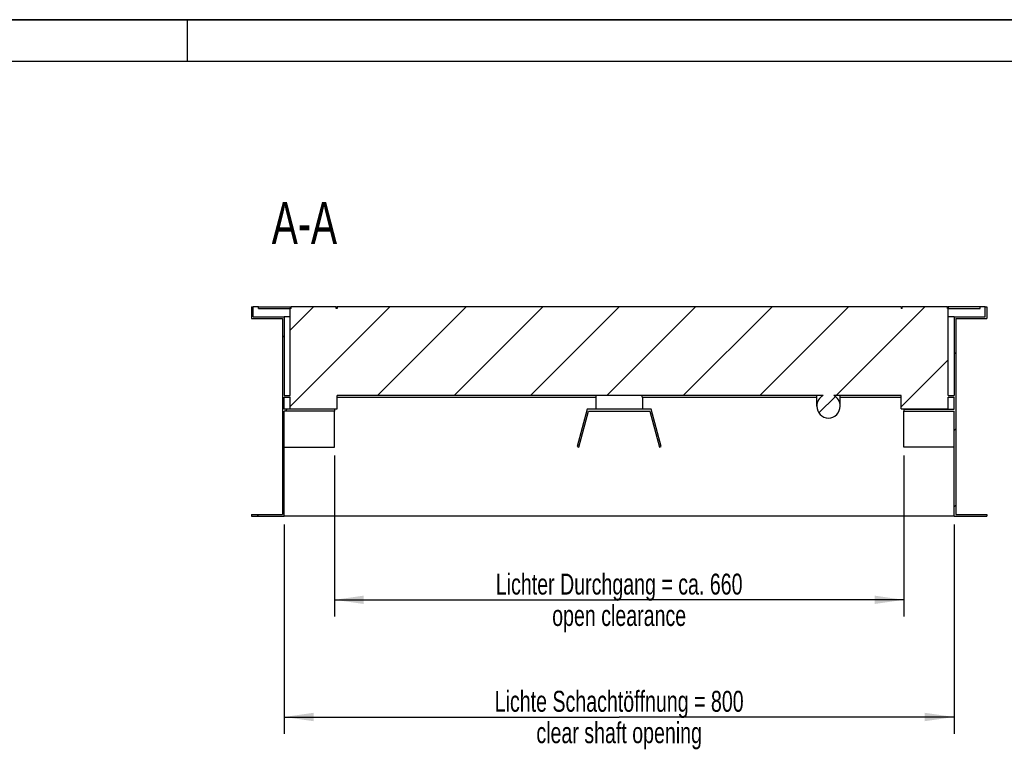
# Model space of a CAD drawing. Header units: millimetres. Extents: x 0 to 8400, y 0 to 5940.
# Tile 7 of 8: x 4200 to 6552, y 4195 to 5940. Entities that reach past the tile are written whole.
import ezdxf

# ---------------------------------------------------------------- set-up
doc = ezdxf.new("R2010")
doc.units = ezdxf.units.MM
doc.header["$LTSCALE"] = 462
doc.layers.get('0').update_dxf_attribs({"linetype": 'CONTINUOUS'})
for name, color, linetype in [('_2D-BEM', 7, 'CONTINUOUS'), ('_ACHSEN', 7, 'CONTINUOUS'), ('_ZEICHNUNGSELEM', 7, 'CONTINUOUS')]:
    doc.layers.add(name, color=color, linetype=linetype)
doc.styles.get("Standard").update_dxf_attribs({"font": 'txt', "width": 0.7})
doc.dimstyles.new('DIMSTYLE_2', dxfattribs={"dimtxt": 50, "dimasz": 70, "dimexe": 2, "dimexo": 1, "dimtad": 1, "dimdec": 1, "dimlfac": 0.5, "dimtxsty": 'Standard', "dimblk": '_FILLED', "dimblk1": '_FILLED', "dimblk2": '_FILLED', "dimcen": 0.09, "dimazin": 2, "dimtp": 0.8, "dimtm": 0.8, "dimtfac": 1, "dimtdec": 1, "dimtofl": 0, "dimtmove": 0, "dimatfit": 3, "dimldrblk": '_FILLED', "dimfxl": 1, "dimtolj": 1, "dimarcsym": 0})

# ---------------------------------------------------------------- blocks, each defined once
blk = doc.blocks.new('_FILLED')
at = {"color": 0, "linetype": 'ByBlock'}
blk.add_solid([(0, 0), (-1, 0.143), (-1, -0.143)], dxfattribs=at)
blk = doc.blocks.new('*D3')
at = {"layer": '_2D-BEM', "color": 2, "linetype": 'Continuous', "transparency": 16777216}
for p, q in [((4952.1, 4899.2), (4952.1, 4514.2)), ((6312.1, 4899.2), (6312.1, 4514.2)), ((4952.1, 4554.2), (5632.1, 4554.2)), ((6312.1, 4554.2), (5632.1, 4554.2))]:
    blk.add_line(p, q, dxfattribs=at)
at = {"layer": '_2D-BEM', "color": 2, "linetype": 'Continuous', "transparency": 16777216, "xscale": 70, "yscale": 70, "zscale": 70, "rotation": 180}
blk.add_blockref('_FILLED', (4952.1, 4554.2), dxfattribs=at)
at = {"layer": '_2D-BEM', "color": 2, "linetype": 'Continuous', "transparency": 16777216, "xscale": 70, "yscale": 70, "zscale": 70}
blk.add_blockref('_FILLED', (6312.1, 4554.2), dxfattribs=at)
at = {"layer": '_2D-BEM', "color": 2, "linetype": 'Continuous', "transparency": 16777216, "insert": (5632.1, 4616.7), "char_height": 50, "width": 1430.357, "attachment_point": 2, "line_spacing_factor": 0.9}
blk.add_mtext('Lichter Durchgang = ca. 660\\Popen clearance', dxfattribs=at)
blk = doc.blocks.new('*D4')
at = {"layer": '_2D-BEM', "color": 2, "linetype": 'Continuous', "transparency": 16777216}
for p, q in [((4832.1, 4734.2), (4832.1, 4234.2)), ((6432.1, 4734.2), (6432.1, 4234.2)), ((4832.1, 4274.2), (5632.1, 4274.2)), ((6432.1, 4274.2), (5632.1, 4274.2))]:
    blk.add_line(p, q, dxfattribs=at)
at = {"layer": '_2D-BEM', "color": 2, "linetype": 'Continuous', "transparency": 16777216, "xscale": 70, "yscale": 70, "zscale": 70, "rotation": 180}
blk.add_blockref('_FILLED', (4832.1, 4274.2), dxfattribs=at)
at = {"layer": '_2D-BEM', "color": 2, "linetype": 'Continuous', "transparency": 16777216, "xscale": 70, "yscale": 70, "zscale": 70}
blk.add_blockref('_FILLED', (6432.1, 4274.2), dxfattribs=at)
at = {"layer": '_2D-BEM', "color": 2, "linetype": 'Continuous', "transparency": 16777216, "insert": (5632.1, 4336.7), "char_height": 50, "width": 1404.286, "attachment_point": 2, "line_spacing_factor": 0.9}
blk.add_mtext('Lichte Schachtöffnung = 800\\Pclear shaft opening', dxfattribs=at)

msp = doc.modelspace()

# ---------------------------------------------------------------- hatches: boundary and pattern name
at = {"linetype": 'Continuous'}
h = msp.add_hatch(dxfattribs=at)
h.set_pattern_fill('ANSI31', color=2, angle=180, style=0, pattern_type=2)
h.set_pattern_definition([(225, (5632.14, 5254.19), (91.304, -91.304), [])])
edge = h.paths.add_edge_path()
edge.add_line((4754.14, 5226.19), (4828.14, 5226.19))
edge.add_line((4754.14, 5254.19), (4754.14, 5226.19))
edge.add_line((4754.14, 5254.19), (4758.14, 5254.19))
edge.add_line((4758.14, 5230.19), (4758.14, 5254.19))
edge.add_line((4758.14, 5230.19), (4832.14, 5230.19))
edge.add_line((4832.14, 5230.19), (4832.14, 5042.19))
edge.add_line((4832.14, 5042.19), (4846.14, 5042.19))
edge.add_line((4846.14, 5042.19), (4846.14, 5250.19))
edge.add_line((4848.14, 5250.19), (4846.14, 5250.19))
edge.add_line((4848.14, 5250.19), (4848.14, 5254.19))
edge.add_line((4956.14, 5254.19), (4848.14, 5254.19))
edge.add_line((4956.14, 5250.19), (4956.14, 5254.19))
edge.add_line((4958.14, 5250.19), (4956.14, 5250.19))
edge.add_line((4958.14, 5254.19), (4958.14, 5250.19))
edge.add_line((6306.14, 5254.19), (4958.14, 5254.19))
edge.add_line((6306.14, 5254.19), (6306.14, 5250.19))
edge.add_line((6308.14, 5250.19), (6306.14, 5250.19))
edge.add_line((6308.14, 5250.19), (6308.14, 5254.19))
edge.add_line((6416.14, 5254.19), (6308.14, 5254.19))
edge.add_line((6416.14, 5250.19), (6416.14, 5254.19))
edge.add_line((6418.14, 5250.19), (6416.14, 5250.19))
edge.add_line((6418.14, 5042.19), (6418.14, 5250.19))
edge.add_line((6418.14, 5042.19), (6432.14, 5042.19))
edge.add_line((6432.14, 5230.19), (6432.14, 5042.19))
edge.add_line((6432.14, 5230.19), (6506.14, 5230.19))
edge.add_line((6506.14, 5230.19), (6506.14, 5254.19))
edge.add_line((6506.14, 5254.19), (6510.14, 5254.19))
edge.add_line((6510.14, 5254.19), (6510.14, 5226.19))
edge.add_line((6436.14, 5226.19), (6510.14, 5226.19))
edge.add_line((6436.14, 5226.19), (6436.14, 4758.19))
edge.add_line((6436.14, 4758.19), (6510.14, 4758.19))
edge.add_line((6510.14, 4758.19), (6510.14, 4754.19))
edge.add_line((6432.14, 4754.19), (6510.14, 4754.19))
edge.add_line((6432.14, 4754.19), (6432.14, 5005.19))
edge.add_line((6312.14, 5005.19), (6432.14, 5005.19))
edge.add_line((6312.14, 5009.19), (6312.14, 5005.19))
edge.add_line((6312.14, 5009.19), (6432.14, 5009.19))
edge.add_line((6432.14, 5009.19), (6432.14, 5038.19))
edge.add_line((6418.14, 5038.19), (6432.14, 5038.19))
edge.add_line((6418.14, 5010.19), (6418.14, 5038.19))
edge.add_line((6306.14, 5010.19), (6418.14, 5010.19))
edge.add_line((6306.14, 5010.19), (6306.14, 5042.19))
edge.add_line((6306.14, 5042.19), (6145.23, 5042.19))
edge.add_spline(control_points=[(6145.23, 5042.19), (6145.73, 5041.92), (6146.73, 5041.34), (6148.17, 5040.39), (6149.55, 5039.34), (6150.86, 5038.2), (6152.11, 5036.99), (6153.29, 5035.7), (6154.38, 5034.33), (6155.39, 5032.89), (6156.32, 5031.4), (6157.15, 5029.84), (6157.88, 5028.23), (6158.52, 5026.58), (6159.06, 5024.89), (6159.49, 5023.17), (6159.81, 5021.42), (6160.03, 5019.65), (6160.14, 5017.87), (6160.15, 5016.09), (6160.04, 5014.31), (6159.82, 5012.55), (6159.5, 5010.8), (6159.07, 5009.07), (6158.54, 5007.38), (6157.9, 5005.73), (6157.17, 5004.12), (6156.34, 5002.56), (6155.42, 5001.06), (6154.41, 4999.63), (6153.32, 4998.26), (6152.15, 4996.96), (6150.9, 4995.74), (6149.59, 4994.61), (6148.21, 4993.56), (6146.77, 4992.6), (6145.28, 4991.73), (6143.74, 4990.96), (6142.16, 4990.29), (6140.55, 4989.71), (6138.9, 4989.24), (6137.23, 4988.87), (6135.54, 4988.61), (6133.85, 4988.45), (6132.71, 4988.41), (6132.14, 4988.41)], knot_values=[0, 0, 0, 0, 0.0232558, 0.0465116, 0.0697674, 0.0930233, 0.1162791, 0.1395349, 0.1627907, 0.1860465, 0.2093023, 0.2325581, 0.255814, 0.2790698, 0.3023256, 0.3255814, 0.3488372, 0.372093, 0.3953488, 0.4186047, 0.4418605, 0.4651163, 0.4883721, 0.5116279, 0.5348837, 0.5581395, 0.5813953, 0.6046512, 0.627907, 0.6511628, 0.6744186, 0.6976744, 0.7209302, 0.744186, 0.7674419, 0.7906977, 0.8139535, 0.8372093, 0.8604651, 0.8837209, 0.9069767, 0.9302326, 0.9534884, 0.9767442, 1, 1, 1, 1], degree=3, periodic=0)
edge.add_spline(control_points=[(6132.14, 4988.41), (6131.57, 4988.41), (6130.44, 4988.45), (6128.74, 4988.61), (6127.05, 4988.87), (6125.38, 4989.24), (6123.73, 4989.71), (6122.12, 4990.29), (6120.54, 4990.96), (6119, 4991.73), (6117.51, 4992.6), (6116.07, 4993.56), (6114.7, 4994.61), (6113.38, 4995.74), (6112.14, 4996.96), (6110.96, 4998.26), (6109.87, 4999.63), (6108.86, 5001.06), (6107.94, 5002.56), (6107.11, 5004.12), (6106.38, 5005.73), (6105.74, 5007.38), (6105.21, 5009.07), (6104.78, 5010.8), (6104.46, 5012.55), (6104.24, 5014.31), (6104.14, 5016.09), (6104.14, 5017.87), (6104.25, 5019.65), (6104.47, 5021.42), (6104.79, 5023.17), (6105.22, 5024.89), (6105.76, 5026.58), (6106.4, 5028.23), (6107.13, 5029.84), (6107.97, 5031.4), (6108.89, 5032.89), (6109.9, 5034.33), (6111, 5035.7), (6112.17, 5036.99), (6113.42, 5038.2), (6114.73, 5039.34), (6116.11, 5040.39), (6117.55, 5041.34), (6118.55, 5041.92), (6119.05, 5042.19)], knot_values=[0, 0, 0, 0, 0.0232558, 0.0465116, 0.0697674, 0.0930233, 0.1162791, 0.1395349, 0.1627907, 0.1860465, 0.2093023, 0.2325581, 0.255814, 0.2790698, 0.3023256, 0.3255814, 0.3488372, 0.372093, 0.3953488, 0.4186047, 0.4418605, 0.4651163, 0.4883721, 0.5116279, 0.5348837, 0.5581395, 0.5813953, 0.6046512, 0.627907, 0.6511628, 0.6744186, 0.6976744, 0.7209302, 0.744186, 0.7674419, 0.7906977, 0.8139535, 0.8372093, 0.8604651, 0.8837209, 0.9069767, 0.9302326, 0.9534884, 0.9767442, 1, 1, 1, 1], degree=3, periodic=0)
edge.add_line((6119.05, 5042.19), (4958.14, 5042.19))
edge.add_line((4958.14, 5010.19), (4958.14, 5042.19))
edge.add_line((4846.14, 5010.19), (4958.14, 5010.19))
edge.add_line((4846.14, 5010.19), (4846.14, 5038.19))
edge.add_line((4832.14, 5038.19), (4846.14, 5038.19))
edge.add_line((4832.14, 5009.19), (4832.14, 5038.19))
edge.add_line((4952.14, 5009.19), (4832.14, 5009.19))
edge.add_line((4952.14, 5009.19), (4952.14, 5005.19))
edge.add_line((4952.14, 5005.19), (4832.14, 5005.19))
edge.add_line((4832.14, 4754.19), (4832.14, 5005.19))
edge.add_line((4754.14, 4754.19), (4832.14, 4754.19))
edge.add_line((4754.14, 4758.19), (4754.14, 4754.19))
edge.add_line((4754.14, 4758.19), (4828.14, 4758.19))
edge.add_line((4828.14, 5226.19), (4828.14, 4758.19))
edge = h.paths.add_edge_path()
edge.add_line((4770.14, 5254.19), (4846.14, 5254.19))
edge.add_line((4846.14, 5254.19), (4846.14, 5250.19))
edge.add_line((4770.14, 5250.19), (4846.14, 5250.19))
edge.add_line((4770.14, 5250.19), (4770.14, 5254.19))
edge = h.paths.add_edge_path()
edge.add_line((6418.14, 5250.19), (6494.14, 5250.19))
edge.add_line((6418.14, 5254.19), (6418.14, 5250.19))
edge.add_line((6494.14, 5254.19), (6418.14, 5254.19))
edge.add_line((6494.14, 5250.19), (6494.14, 5254.19))

# ---------------------------------------------------------------- linework, layer by layer
at = {"color": 7, "linetype": 'Continuous'}
for p, q in [((0, 5940), (8400, 5940)), ((4754.14, 5254.19), (4758.14, 5254.19)), ((4754.14, 5254.19), (4754.14, 5226.19)), ((4770.14, 5254.19), (4758.14, 5254.19)), ((4758.14, 5230.19), (4758.14, 5254.19)), ((4770.14, 5254.19), (4846.14, 5254.19)), ((4770.14, 5250.19), (4770.14, 5254.19)), ((4770.14, 5250.19), (4846.14, 5250.19)), ((4846.14, 5254.19), (4846.14, 5250.19)), ((4846.14, 5254.19), (4848.11, 5254.19)), ((4846.14, 5042.19), (4846.14, 5250.19)), ((4848.14, 5250.19), (4846.14, 5250.19)), ((4848.11, 5254.19), (4848.14, 5254.19)), ((4956.14, 5254.19), (4848.14, 5254.19)), ((4848.14, 5250.19), (4848.14, 5254.19)), ((4956.14, 5250.19), (4956.14, 5254.19)), ((4956.14, 5254.19), (4956.17, 5254.19)), ((4958.14, 5250.19), (4956.14, 5250.19)), ((4956.17, 5254.19), (4958.14, 5254.19)), ((4958.14, 5254.19), (4958.14, 5250.19)), ((6306.14, 5254.19), (4958.14, 5254.19)), ((6306.14, 5254.19), (6306.14, 5250.19)), ((6306.14, 5254.19), (6308.11, 5254.19)), ((6308.14, 5250.19), (6306.14, 5250.19)), ((6308.11, 5254.19), (6308.14, 5254.19)), ((6416.14, 5254.19), (6308.14, 5254.19)), ((6308.14, 5250.19), (6308.14, 5254.19)), ((6416.14, 5250.19), (6416.14, 5254.19)), ((6416.14, 5254.19), (6416.17, 5254.19)), ((6418.14, 5250.19), (6416.14, 5250.19)), ((6416.17, 5254.19), (6418.14, 5254.19)), ((6418.14, 5254.19), (6418.14, 5250.19)), ((6494.14, 5254.19), (6418.14, 5254.19)), ((6418.14, 5042.19), (6418.14, 5250.19)), ((6418.14, 5250.19), (6494.14, 5250.19)), ((6506.14, 5254.19), (6494.14, 5254.19)), ((6494.14, 5250.19), (6494.14, 5254.19)), ((6506.14, 5254.19), (6510.14, 5254.19)), ((6506.14, 5230.19), (6506.14, 5254.19)), ((6510.14, 5254.19), (6510.14, 5226.19)), ((4754.14, 5226.19), (4828.14, 5226.19)), ((4758.14, 5230.19), (4832.14, 5230.19)), ((4828.14, 5226.19), (4828.14, 4758.19)), ((4846.14, 5230.19), (4832.14, 5230.19)), ((4832.14, 5230.19), (4832.14, 5042.19)), ((6432.14, 5230.19), (6418.14, 5230.19)), ((6432.14, 5230.19), (6506.14, 5230.19)), ((6432.14, 5230.19), (6432.14, 5042.19)), ((6436.14, 5226.19), (6510.14, 5226.19)), ((6436.14, 5226.19), (6436.14, 4758.19)), ((4832.14, 5042.19), (4846.14, 5042.19)), ((4832.14, 5038.19), (4846.14, 5038.19)), ((4832.14, 5009.19), (4832.14, 5038.19)), ((4846.14, 5010.19), (4846.14, 5038.19)), ((4958.14, 5010.19), (4958.14, 5042.19)), ((6104.14, 5042.19), (4958.14, 5042.19)), ((6104.14, 5016.96), (6104.14, 5042.19)), ((6119.05, 5042.19), (6104.14, 5042.19)), ((6160.14, 5042.19), (6145.23, 5042.19)), ((6160.14, 5016.96), (6160.14, 5042.19)), ((6306.14, 5042.19), (6160.14, 5042.19)), ((6306.14, 5010.19), (6306.14, 5042.19)), ((6418.14, 5042.19), (6432.14, 5042.19)), ((6418.14, 5038.19), (6432.14, 5038.19)), ((6418.14, 5010.19), (6418.14, 5038.19)), ((6432.14, 5009.19), (6432.14, 5038.19)), ((4846.14, 5010.19), (4958.14, 5010.19)), ((6306.14, 5010.19), (6418.14, 5010.19)), ((4952.14, 5009.19), (4832.14, 5009.19)), ((4952.14, 5005.19), (4832.14, 5005.19)), ((4832.14, 4754.19), (4832.14, 5005.19)), ((4952.14, 5009.19), (4952.14, 5005.19)), ((4952.14, 4919.19), (4952.14, 5005.19)), ((5555.98, 5009.19), (5532.14, 4920.23)), ((5536, 4919.19), (5559.05, 5005.19)), ((5708.3, 5009.19), (5555.98, 5009.19)), ((5559.05, 5005.19), (5705.23, 5005.19)), ((5705.23, 5005.19), (5728.28, 4919.19)), ((5732.14, 4920.23), (5708.3, 5009.19)), ((6312.14, 5009.19), (6432.14, 5009.19)), ((6312.14, 5009.19), (6312.14, 5005.19)), ((6312.14, 5005.19), (6432.14, 5005.19)), ((6312.14, 4919.19), (6312.14, 5005.19)), ((6432.14, 4754.19), (6432.14, 5005.19)), ((4832.14, 4919.19), (4952.14, 4919.19)), ((5532.14, 4920.23), (5536, 4919.19)), ((5728.28, 4919.19), (5732.14, 4920.23)), ((6432.14, 4919.19), (6312.14, 4919.19)), ((4754.14, 4758.19), (4828.14, 4758.19)), ((4754.14, 4758.19), (4754.14, 4754.19)), ((4754.14, 4754.19), (4832.14, 4754.19)), ((6432.14, 4754.19), (4832.14, 4754.19)), ((6432.14, 4754.19), (6510.14, 4754.19)), ((6436.14, 4758.19), (6510.14, 4758.19)), ((6510.14, 4758.19), (6510.14, 4754.19))]:
    msp.add_line(p, q, dxfattribs=at)
at = {"color": 3, "linetype": 'Continuous'}
for p, q in [((8400, 5940), (0, 5940)), ((4600, 5940), (4600, 5840))]:
    msp.add_line(p, q, dxfattribs=at)
at = {"color": 5, "linetype": 'Continuous'}
msp.add_line((8300, 5840), (100, 5840), dxfattribs=at)
at = {"color": 7, "linetype": 'Continuous'}
for start_param, end_param in [(0.4863769, 1.5707963), (-1.5707963, -0.4863769), (-4.712389, -3.1415927), (-3.1415927, -1.5707963)]:
    msp.add_ellipse((6132.14, 5016.96), major_axis=(0, 28.54), ratio=0.9809483, start_param=start_param, end_param=end_param, dxfattribs=at)
at = {"layer": '_ACHSEN', "color": 7, "linetype": 'Continuous'}
for p, q in [((4958.14, 5038.19), (5577.04, 5038.19)), ((5576.14, 5038.19), (5576.14, 5010.19)), ((5577.04, 5038.19), (5577.04, 5042.19)), ((5687.24, 5038.19), (5687.24, 5042.19)), ((5687.24, 5038.19), (6104.14, 5038.19)), ((5688.14, 5038.19), (5688.14, 5010.19)), ((6160.14, 5038.19), (6306.14, 5038.19)), ((5576.14, 5010.19), (5688.14, 5010.19))]:
    msp.add_line(p, q, dxfattribs=at)

# ---------------------------------------------------------------- texts
at = {"layer": '_ZEICHNUNGSELEM', "color": 2, "linetype": 'Continuous', "insert": (4958.14, 5504.19), "char_height": 100, "width": 364.2857, "attachment_point": 3, "line_spacing_factor": 0.9}
msp.add_mtext('A-A', dxfattribs=at)

# ---------------------------------------------------------------- dimensions: what is measured, and where the dimension line sits
at = {"layer": '_2D-BEM', "color": 2, "linetype": 'Continuous'}
for base, p1, p2, text, picture, middle in [((4952.14, 4554.19), (6312.14, 4900.19), (4952.14, 4900.19), 'Lichter Durchgang = ca. <>\\Popen clearance', '*D3', (5632.14, 4554.19)), ((4832.14, 4274.19), (6432.14, 4735.19), (4832.14, 4735.19), 'Lichte Schachtöffnung = <>\\Pclear shaft opening', '*D4', (5632.14, 4274.19))]:
    dim = msp.add_linear_dim(base=base, p1=p1, p2=p2, angle=180, text=text, dimstyle='DIMSTYLE_2', dxfattribs=at)
    dim.commit()
    dim.dimension.update_dxf_attribs({"geometry": picture, "text_midpoint": middle, "dimtype": 160})

doc.saveas('drawing.dxf')
